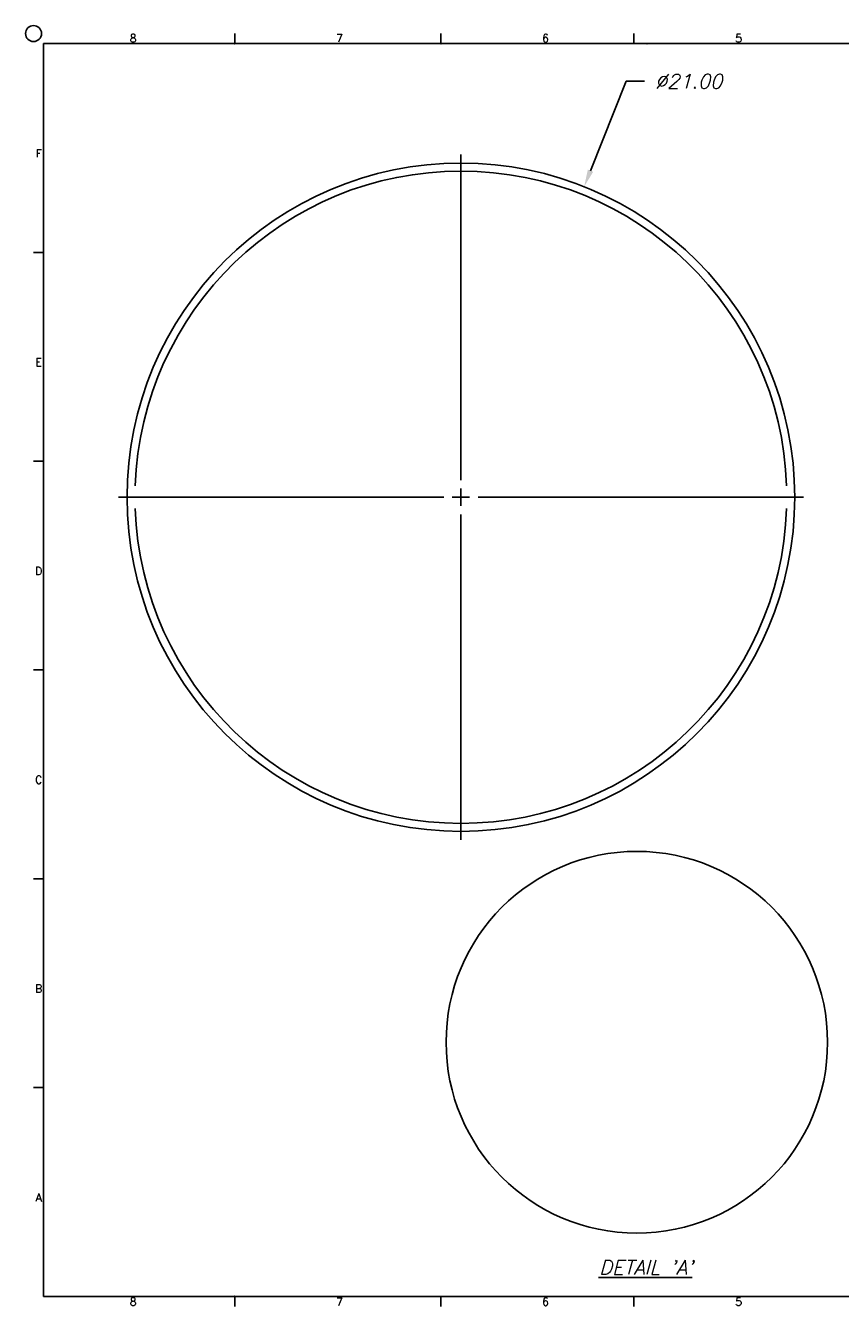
# Model space of a CAD drawing. Extents: x -27.8 to 24.3, y 5.1 to 45.6.
# Tile 1 of 2: x -27.8 to -2.1, y 5.3 to 45.6. Entities that reach past the tile are written whole.
import ezdxf
from ezdxf.enums import TextEntityAlignment as Align

# ---------------------------------------------------------------- set-up
doc = ezdxf.new("R2010")
doc.units = 0
doc.header["$LTSCALE"] = 1.2
doc.header["$MEASUREMENT"] = 0
doc.layers.get('0').update_dxf_attribs({"linetype": 'CONTINUOUS'})
doc.layers.get('DEFPOINTS').update_dxf_attribs({"linetype": 'CONTINUOUS'})
for name, color, linetype in [('DIMEN', 1, 'CONTINUOUS'), ('SHELL', 3, 'CONTINUOUS'), ('TTLBOX', 160, 'CONTINUOUS')]:
    doc.layers.add(name, color=color, linetype=linetype)
doc.styles.add('ENGR', font='Romans', dxfattribs={"oblique": 15})
doc.styles.add('ROMAND', font='Romand', dxfattribs={"height": 0.1})
doc.dimstyles.get("Standard").update_dxf_attribs({"dimtxt": 0.18, "dimasz": 0.18, "dimexe": 0.18, "dimexo": 0.0625, "dimgap": 0.09, "dimtad": 0, "dimtih": 1, "dimtoh": 1, "dimdec": 4, "dimzin": 0, "dimtxsty": 'STANDARD', "dimcen": 0.09, "dimazin": 3, "dimtfac": 1, "dimtdec": 4, "dimtofl": 0, "dimtmove": 0, "dimatfit": 3, "dimtolj": 1, "dimtzin": 0})

# ---------------------------------------------------------------- blocks, each defined once
blk = doc.blocks.new('ABORDDJ')
at = {"layer": 'TTLBOX'}
for p, q in [((-8.9844, 7.875), (-8.9844, 7.9375)), ((-7.6875, 7.875), (-7.6875, 7.9375)), ((-6.4731, 7.875), (-6.4731, 7.9375)), ((-10.1875, 7.875), (-10.1875, 0)), ((0, 7.875), (-10.1875, 7.875)), ((-10.1875, 6.5625), (-10.25, 6.5625)), ((-10.1875, 5.25), (-10.25, 5.25)), ((-10.1875, 3.9375), (-10.25, 3.9375)), ((-10.1875, 2.625), (-10.25, 2.625)), ((-10.1875, 1.3125), (-10.25, 1.3125)), ((-10.1875, 0), (0, 0)), ((-8.9844, 0), (-8.9844, -0.0625)), ((-7.6875, 0), (-7.6875, -0.0625)), ((-6.4731, 0), (-6.4731, -0.0625))]:
    blk.add_line(p, q, dxfattribs=at)
blk.add_circle((-10.25, 7.9375), 0.05, dxfattribs=at)
for p in [(-8.9844, 7.875), (-7.6875, 7.875), (-6.3906, 7.875), (-10.1875, 6.5625), (-10.1875, 5.25), (-10.1875, 5.25), (-10.1875, 3.9375), (-10.1875, 3.9375), (-10.1875, 2.625), (-10.1875, 2.625), (-10.1875, 1.3125), (-10.1875, 1.3125), (-8.9844, 0)]:
    blk.add_point(p, dxfattribs=at)
at = {"layer": 'TTLBOX', "style": 'ROMAND'}
for s, p in [('8', (-9.6227, 7.8831)), ('7', (-8.3258, 7.8831)), ('6', (-7.029, 7.8831)), ('5', (-5.8146, 7.8831)), ('F', (-10.2176, 7.1599)), ('E', (-10.2176, 5.8474)), ('D', (-10.2176, 4.5349)), ('C', (-10.2176, 3.2224)), ('B', (-10.2176, 1.9099)), ('A', (-10.2176, 0.5974)), ('8', (-9.6227, -0.0581)), ('7', (-8.3258, -0.0581)), ('6', (-7.029, -0.0581)), ('5', (-5.8146, -0.0581))]:
    blk.add_text(s, height=0.05, dxfattribs=at).set_placement(p, align=Align.CENTER)
blk = doc.blocks.new('*D9')
at = {"color": 0, "linetype": 'BYBLOCK'}
for p, q in [((-8.112, 41.093), (-9.229, 38.28)), ((-7.533, 41.093), (-8.112, 41.093)), ((-13.305, 28.56), (-13.305, 38.79)), ((-13.305, 27.75), (-13.305, 28.29)), ((-13.845, 28.02), (-24.075, 28.02)), ((-13.575, 28.02), (-13.035, 28.02)), ((-12.765, 28.02), (-2.535, 28.02)), ((-13.305, 27.48), (-13.305, 17.25))]:
    blk.add_line(p, q, dxfattribs=at)
blk.add_solid([(-9.313, 38.314), (-9.146, 38.247), (-9.429, 37.779)], dxfattribs=at)
at = {"layer": 'DEFPOINTS', "color": 0, "linetype": 'BYBLOCK'}
for p in [(-9.429, 37.779), (-17.181, 18.262)]:
    blk.add_point(p, dxfattribs=at)
at = {"color": 0, "linetype": 'BYBLOCK', "insert": (-6.143, 41.093), "char_height": 0.45, "attachment_point": 5, "style": 'ENGR'}
blk.add_mtext('\\A1;∅21.00', dxfattribs=at)

msp = doc.modelspace()

# ---------------------------------------------------------------- linework, layer by layer
at = {"layer": 'SHELL', "color": 1}
msp.add_circle((-8.54, 13.635), 5.999, dxfattribs=at)
at = {"layer": 'SHELL'}
for radius, start, end in [(10.5, 0, 180), (10.25, 1.9886, 178.0114), (10.5, 180, 0), (10.25, 181.9886, 358.0114)]:
    msp.add_arc((-14.073, 30.764), radius, start, end, dxfattribs=at)

# ---------------------------------------------------------------- block references
at = {"layer": 'TTLBOX', "xscale": 5, "yscale": 5, "zscale": 5}
msp.add_blockref('ABORDDJ', (23.736, 5.648), dxfattribs=at)

# ---------------------------------------------------------------- texts
at = {"layer": 'SHELL', "color": 1, "style": 'ENGR', "oblique": 15}
msp.add_text("%%uDETAIL 'A'", height=0.45, dxfattribs=at).set_placement((-9.725, 6.333))

# ---------------------------------------------------------------- dimensions: what is measured, and where the dimension line sits
at = {"layer": 'DIMEN'}
dim = msp.add_diameter_dim_2p(p1=(-17.949, 21.006), p2=(-10.197, 40.522), dimstyle='STANDARD', override={"dimscale": 3, "dimtxt": 0.15, "dimexo": 0.125, "dimdec": 2, "dimtxsty": 'ENGR', "dimcen": -0.09, "dimtdec": 2}, dxfattribs=at)
dim.commit()
dim.dimension.update_dxf_attribs({"geometry": '*D9', "text_midpoint": (-6.911, 43.837), "dimtype": 163, "insert": (-0.768, 2.744)})

doc.saveas('drawing.dxf')
